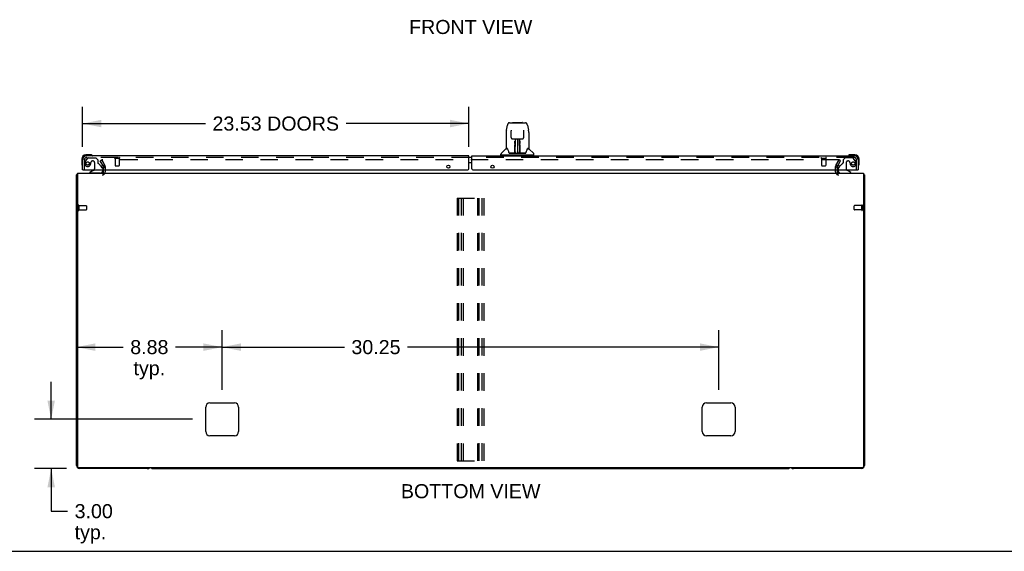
# Model space of a CAD drawing. Header units: inches. Extents: x 0 to 194, y 0 to 126.
# Tile 2 of 21: x 36 to 96, y 0 to 32. Entities that reach past the tile are written whole.
import ezdxf

# ---------------------------------------------------------------- set-up
doc = ezdxf.new("R2010")
doc.units = ezdxf.units.IN
doc.header["$LTSCALE"] = 10.674419
doc.header["$MEASUREMENT"] = 0
doc.linetypes.add('HIDDEN', pattern=[0.2, 0.1, -0.1])
doc.layers.get('0').update_dxf_attribs({"linetype": 'CONTINUOUS'})
for name, color, linetype in [('DEFAULT_2', 8, 'HIDDEN'), ('DIMENSIONS', 7, 'CONTINUOUS'), ('MASTER_DOOR_ASSEMBLY', 7, 'CONTINUOUS'), ('SLAVE_DOOR_ASSEMBLY', 7, 'CONTINUOUS')]:
    doc.layers.add(name, color=color, linetype=linetype)
doc.styles.get("Standard").update_dxf_attribs({"font": 'arial.ttf'})
doc.dimstyles.new('DIMSTYLE_1', dxfattribs={"dimtxt": 0.856237, "dimasz": 1.141649, "dimexe": 0.09, "dimexo": 0.07, "dimgap": 0.0375, "dimtad": 0, "dimtih": 1, "dimtoh": 1, "dimzin": 4, "dimdsep": 46, "dimtxsty": 'Standard', "dimblk": '_FILLED', "dimblk1": '_FILLED', "dimblk2": '_FILLED', "dimcen": 0.09, "dimadec": 3, "dimazin": 1, "dimtfac": 1, "dimtdec": 3, "dimtofl": 0, "dimtmove": 0, "dimatfit": 3, "dimldrblk": '_FILLED', "dimfxl": 0, "dimtolj": 1, "dimtzin": 4, "dimarcsym": 0})

# ---------------------------------------------------------------- blocks, each defined once
blk = doc.blocks.new('_FILLED')
at = {"color": 0, "linetype": 'ByBlock'}
blk.add_solid([(0, 0), (-1, 0.2), (-1, -0.2)], dxfattribs=at)
blk = doc.blocks.new('*D10')
at = {"layer": 'DIMENSIONS', "color": 2, "linetype": 'Continuous'}
for p, q in [((40.308, 24.653), (40.308, 27.092)), ((63.839, 24.653), (63.839, 27.092)), ((40.308, 26.065), (47.794, 26.065)), ((63.839, 26.065), (56.353, 26.065))]:
    blk.add_line(p, q, dxfattribs=at)
at = {"layer": 'DIMENSIONS', "color": 2, "linetype": 'Continuous', "xscale": 1.1416490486, "yscale": 1.1416490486, "zscale": 1.1416490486, "rotation": 180}
blk.add_blockref('_FILLED', (40.308, 26.065), dxfattribs=at)
at = {"layer": 'DIMENSIONS', "color": 2, "linetype": 'Continuous', "xscale": 1.1416490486, "yscale": 1.1416490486, "zscale": 1.1416490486}
blk.add_blockref('_FILLED', (63.839, 26.065), dxfattribs=at)
at = {"layer": 'DIMENSIONS', "color": 2, "linetype": 'Continuous', "insert": (52.074, 26.493), "char_height": 0.85624, "width": 7.70295, "attachment_point": 2, "line_spacing_factor": 0.9}
blk.add_mtext('23.53 DOORS', dxfattribs=at)
blk = doc.blocks.new('*D12')
at = {"layer": 'DIMENSIONS', "color": 2, "linetype": 'Continuous'}
for p, q in [((38.391, 8.042), (38.391, 10.325)), ((47.009, 8.042), (37.364, 8.042)), ((39.323, 5.042), (37.364, 5.042)), ((38.391, 5.042), (38.391, 2.446)), ((38.391, 2.446), (39.39, 2.446))]:
    blk.add_line(p, q, dxfattribs=at)
at = {"layer": 'DIMENSIONS', "color": 2, "linetype": 'Continuous', "xscale": 1.1416490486, "yscale": 1.1416490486, "zscale": 1.1416490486}
for p, rotation in [((38.391, 8.042), 270), ((38.391, 5.042), 90)]:
    blk.add_blockref('_FILLED', p, dxfattribs=dict(at, rotation=rotation))
at = {"layer": 'DIMENSIONS', "color": 2, "linetype": 'Continuous', "insert": (39.818, 2.874), "char_height": 0.8562, "width": 2.3268, "attachment_point": 1, "line_spacing_factor": 0.9}
blk.add_mtext('3.00\\Ptyp.', dxfattribs=at)
blk = doc.blocks.new('*D13')
at = {"layer": 'DIMENSIONS', "color": 2, "linetype": 'Continuous'}
for p, q in [((48.808, 9.841), (48.808, 13.47)), ((39.933, 12.443), (42.779, 12.443)), ((48.808, 12.443), (45.962, 12.443))]:
    blk.add_line(p, q, dxfattribs=at)
at = {"layer": 'DIMENSIONS', "color": 2, "linetype": 'Continuous', "xscale": 1.1416490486, "yscale": 1.1416490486, "zscale": 1.1416490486, "rotation": 180}
blk.add_blockref('_FILLED', (39.933, 12.443), dxfattribs=at)
at = {"layer": 'DIMENSIONS', "color": 2, "linetype": 'Continuous', "xscale": 1.1416490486, "yscale": 1.1416490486, "zscale": 1.1416490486}
blk.add_blockref('_FILLED', (48.808, 12.443), dxfattribs=at)
at = {"layer": 'DIMENSIONS', "color": 2, "linetype": 'Continuous', "insert": (44.371, 12.871), "char_height": 0.8562, "width": 2.3268, "attachment_point": 2, "line_spacing_factor": 0.9}
blk.add_mtext('8.88\\Ptyp.', dxfattribs=at)
blk = doc.blocks.new('*D14')
at = {"layer": 'DIMENSIONS', "color": 2, "linetype": 'Continuous'}
for p, q in [((48.808, 9.841), (48.808, 13.47)), ((79.058, 9.841), (79.058, 13.47)), ((48.808, 12.443), (56.255, 12.443)), ((79.058, 12.443), (60.104, 12.443))]:
    blk.add_line(p, q, dxfattribs=at)
at = {"layer": 'DIMENSIONS', "color": 2, "linetype": 'Continuous', "xscale": 1.1416490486, "yscale": 1.1416490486, "zscale": 1.1416490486, "rotation": 180}
blk.add_blockref('_FILLED', (48.808, 12.443), dxfattribs=at)
at = {"layer": 'DIMENSIONS', "color": 2, "linetype": 'Continuous', "xscale": 1.1416490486, "yscale": 1.1416490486, "zscale": 1.1416490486}
blk.add_blockref('_FILLED', (79.058, 12.443), dxfattribs=at)
at = {"layer": 'DIMENSIONS', "color": 2, "linetype": 'Continuous', "insert": (58.179, 12.871), "char_height": 0.8562, "width": 2.99205, "attachment_point": 2, "line_spacing_factor": 0.9}
blk.add_mtext('30.25', dxfattribs=at)

msp = doc.modelspace()

# ---------------------------------------------------------------- linework, layer by layer
at = {"color": 3, "linetype": 'Continuous'}
for p, q in [((41.538, 23.526), (41.575, 23.463)), ((41.579, 23.342), (41.579, 23.446)), ((86.287, 23.446), (86.287, 23.342)), ((86.291, 23.463), (86.328, 23.526)), ((39.933, 5.231), (39.933, 22.938)), ((39.985, 23.042), (39.985, 5.154)), ((39.985, 23.042), (87.881, 23.042)), ((41.579, 23.127), (41.579, 23.246)), ((86.287, 23.246), (86.287, 23.127)), ((87.881, 23.042), (87.881, 5.154)), ((87.933, 22.938), (87.933, 5.231)), ((48.058, 9.042), (49.558, 9.042)), ((78.308, 9.042), (79.808, 9.042)), ((47.808, 7.292), (47.808, 8.792)), ((49.808, 8.792), (49.808, 7.292)), ((78.058, 7.292), (78.058, 8.792)), ((80.058, 8.792), (80.058, 7.292)), ((49.558, 7.042), (48.058, 7.042)), ((79.808, 7.042), (78.308, 7.042)), ((87.821, 5.094), (40.045, 5.094)), ((44.244, 5.042), (40.122, 5.042)), ((87.744, 5.042), (83.622, 5.042))]:
    msp.add_line(p, q, dxfattribs=at)
at = {"color": 7, "linetype": 'Continuous'}
for p, q in [((44.622, 5.042), (83.244, 5.042)), ((0, 0), (194.08, 0))]:
    msp.add_line(p, q, dxfattribs=at)
at = {"color": 3, "linetype": 'Continuous'}
for points in [[(39.95, 22.955), (39.947, 22.953), (39.945, 22.952), (39.942, 22.951), (39.94, 22.949), (39.938, 22.947), (39.936, 22.946), (39.935, 22.944), (39.934, 22.942), (39.933, 22.941), (39.933, 22.939), (39.933, 22.938)], [(39.974, 22.97), (39.972, 22.968), (39.97, 22.966), (39.968, 22.964), (39.965, 22.963), (39.962, 22.961), (39.959, 22.959), (39.956, 22.958), (39.95, 22.955)], [(87.892, 22.97), (87.894, 22.968), (87.896, 22.966), (87.899, 22.964), (87.901, 22.963), (87.904, 22.961), (87.907, 22.959), (87.91, 22.958)], [(87.91, 22.958), (87.916, 22.955), (87.919, 22.953), (87.921, 22.952), (87.924, 22.951), (87.926, 22.949), (87.928, 22.947), (87.93, 22.946), (87.931, 22.944), (87.932, 22.942), (87.933, 22.941), (87.933, 22.939), (87.933, 22.938)]]:
    msp.add_lwpolyline(points, dxfattribs=at)
for centre, radius, start, end in [((41.546, 23.446), 0.033, 0, 30), ((86.32, 23.446), 0.033, 150, 180), ((40.122, 22.853), 0.189, 136.47974, 141.71938), ((41.494, 23.127), 0.085, 270, 360), ((86.372, 23.127), 0.085, 180, 270), ((87.744, 22.853), 0.189, 38.28062, 43.52026), ((48.058, 8.792), 0.25, 90, 180), ((49.558, 8.792), 0.25, 0, 90), ((78.308, 8.792), 0.25, 90, 180), ((79.808, 8.792), 0.25, 0, 90), ((48.058, 7.292), 0.25, 180, 270), ((49.558, 7.292), 0.25, 270, 360), ((78.308, 7.292), 0.25, 180, 270), ((79.808, 7.292), 0.25, 270, 360), ((40.122, 5.231), 0.189, 180, 270), ((40.045, 5.154), 0.06, 180, 270), ((44.244, 5.231), 0.189, 270, 313.51297), ((83.622, 5.231), 0.189, 226.48703, 270), ((87.744, 5.231), 0.189, 270, 360), ((87.821, 5.154), 0.06, 270, 360)]:
    msp.add_arc(centre, radius, start, end, dxfattribs=at)
at = {"color": 7, "linetype": 'Continuous'}
for centre, start, end in [((44.622, 5.231), 226.5797, 270), ((83.244, 5.231), 270, 313.4203)]:
    msp.add_arc(centre, 0.189, start, end, dxfattribs=at)
at = {"layer": 'DEFAULT_2', "color": 8, "linetype": 'HIDDEN'}
for p, q in [((41.379, 23.803), (41.469, 23.855)), ((41.538, 23.526), (41.379, 23.803)), ((41.469, 23.855), (41.665, 23.515)), ((41.483, 23.829), (41.665, 23.515)), ((86.366, 23.855), (41.501, 23.855)), ((41.683, 23.446), (41.683, 23.127)), ((86.183, 23.127), (86.183, 23.446)), ((86.201, 23.515), (86.398, 23.855)), ((86.383, 23.829), (86.201, 23.515)), ((86.328, 23.526), (86.488, 23.803)), ((86.488, 23.803), (86.398, 23.855)), ((41.579, 23.246), (41.579, 23.342)), ((86.287, 23.342), (86.287, 23.246)), ((40.037, 21.08), (40.037, 20.796)), ((40.08, 21.08), (40.08, 20.796)), ((40.08, 21.062), (40.527, 21.062)), ((40.537, 21.052), (40.537, 20.824)), ((63.121, 21.521), (63.121, 5.521)), ((63.121, 21.521), (64.746, 21.521)), ((63.225, 5.521), (63.225, 21.521)), ((63.392, 5.521), (63.392, 21.521)), ((63.496, 21.521), (63.496, 5.521)), ((64.371, 21.521), (64.371, 5.521)), ((64.475, 5.521), (64.475, 21.521)), ((64.642, 5.521), (64.642, 21.521)), ((64.746, 21.521), (64.746, 5.521)), ((87.319, 20.824), (87.319, 21.052)), ((87.776, 21.062), (87.329, 21.062)), ((87.776, 20.796), (87.776, 21.08)), ((87.819, 20.796), (87.819, 21.08)), ((40.08, 20.814), (40.527, 20.814)), ((87.776, 20.814), (87.329, 20.814)), ((63.121, 5.521), (64.746, 5.521))]:
    msp.add_line(p, q, dxfattribs=at)
for points in [[(41.501, 23.855), (41.499, 23.854), (41.497, 23.854), (41.495, 23.854), (41.493, 23.853), (41.491, 23.852), (41.489, 23.851), (41.488, 23.85), (41.486, 23.849), (41.485, 23.848), (41.484, 23.846), (41.483, 23.845), (41.482, 23.843), (41.481, 23.841), (41.481, 23.84), (41.481, 23.838), (41.481, 23.837)], [(41.481, 23.837), (41.481, 23.836), (41.481, 23.835), (41.481, 23.833), (41.482, 23.831), (41.483, 23.829)], [(86.384, 23.845), (86.383, 23.846), (86.381, 23.848), (86.38, 23.849), (86.379, 23.85), (86.377, 23.851), (86.375, 23.852), (86.373, 23.853), (86.372, 23.854), (86.37, 23.854), (86.368, 23.854), (86.366, 23.855)], [(86.386, 23.837), (86.385, 23.836), (86.385, 23.835), (86.385, 23.833), (86.384, 23.831), (86.383, 23.829)], [(86.384, 23.845), (86.384, 23.843), (86.385, 23.841), (86.385, 23.84), (86.385, 23.838), (86.386, 23.837)]]:
    msp.add_lwpolyline(points, dxfattribs=at)
for centre, radius, start, end in [((41.546, 23.446), 0.137, 0, 30), ((86.32, 23.446), 0.137, 150, 180), ((41.494, 23.127), 0.189, 270, 360), ((86.372, 23.127), 0.189, 180, 270), ((40.059, 21.08), 0.0215, 0, 180), ((40.527, 21.052), 0.01, 0, 90), ((87.329, 21.052), 0.01, 90, 180), ((87.797, 21.08), 0.0215, 360, 180), ((40.059, 20.796), 0.0215, 180, 360), ((40.527, 20.824), 0.01, 270, 360), ((87.329, 20.824), 0.01, 180, 270), ((87.797, 20.796), 0.0215, 180, 0)]:
    msp.add_arc(centre, radius, start, end, dxfattribs=at)
at = {"layer": 'MASTER_DOOR_ASSEMBLY', "color": 7, "linetype": 'Continuous'}
for p, q in [((66.124, 25.656), (66.189, 25.961)), ((66.189, 25.961), (66.189, 25.961)), ((66.313, 26.116), (67.283, 26.116)), ((66.505, 26.123), (67.091, 26.123)), ((67.407, 25.961), (67.472, 25.656)), ((66.109, 25.512), (66.109, 24.549)), ((66.109, 25.512), (66.109, 25.512)), ((66.41, 25.651), (66.41, 25.648)), ((66.41, 25.648), (66.41, 25.643)), ((66.41, 25.643), (66.41, 25.637)), ((66.41, 25.637), (66.411, 25.627)), ((66.418, 25.209), (66.411, 25.627)), ((67.178, 25.209), (67.185, 25.629)), ((67.185, 25.638), (67.185, 25.644)), ((67.185, 25.629), (67.185, 25.638)), ((67.487, 25.512), (67.487, 24.549)), ((66.498, 25.132), (66.558, 25.132)), ((66.599, 25.132), (66.997, 25.132)), ((66.644, 24.285), (66.646, 24.607)), ((66.647, 24.853), (66.648, 24.892)), ((66.648, 24.928), (66.648, 24.963)), ((66.648, 24.892), (66.648, 24.928)), ((66.654, 24.778), (66.655, 24.853)), ((66.658, 25.132), (66.655, 24.778)), ((66.656, 24.931), (66.655, 24.893)), ((66.655, 24.893), (66.655, 24.853)), ((66.655, 24.778), (66.655, 24.757)), ((66.655, 24.757), (66.655, 24.749)), ((66.655, 24.749), (66.657, 24.749)), ((66.656, 24.967), (66.656, 24.931)), ((66.671, 24.894), (66.656, 24.894)), ((66.656, 24.889), (66.671, 24.889)), ((66.657, 24.749), (66.656, 24.673)), ((66.656, 24.673), (66.656, 24.673)), ((66.656, 24.662), (66.656, 24.673)), ((66.658, 24.665), (66.656, 24.666)), ((66.656, 24.663), (66.664, 24.663)), ((66.656, 24.657), (66.656, 24.662)), ((66.656, 24.656), (66.656, 24.657)), ((66.656, 24.655), (66.656, 24.656)), ((66.656, 24.654), (66.656, 24.655)), ((66.656, 24.654), (66.656, 24.654)), ((66.656, 24.418), (66.656, 24.653)), ((66.66, 24.273), (66.675, 25.132)), ((66.684, 25.128), (66.683, 25.079)), ((66.684, 25.132), (66.684, 25.128)), ((66.798, 25.132), (66.798, 24.261)), ((66.913, 25.079), (66.912, 25.132)), ((66.935, 24.273), (66.92, 25.132)), ((66.94, 24.894), (66.925, 24.894)), ((66.925, 24.889), (66.94, 24.889)), ((66.932, 24.663), (66.94, 24.663)), ((66.941, 24.778), (66.937, 25.132)), ((66.94, 24.666), (66.937, 24.665)), ((66.939, 24.749), (66.94, 24.673)), ((66.94, 24.873), (66.94, 24.913)), ((66.941, 24.778), (66.94, 24.873)), ((66.94, 24.673), (66.94, 24.671)), ((66.94, 24.671), (66.94, 24.659)), ((66.94, 24.659), (66.94, 24.656)), ((66.94, 24.656), (66.94, 24.655)), ((66.94, 24.418), (66.94, 24.653)), ((66.941, 24.757), (66.941, 24.778)), ((66.941, 24.759), (66.941, 24.768)), ((66.941, 24.731), (66.941, 24.759)), ((66.941, 24.749), (66.941, 24.757)), ((66.948, 24.928), (66.948, 24.892)), ((66.948, 24.892), (66.948, 24.853)), ((67.037, 25.132), (67.098, 25.132)), ((64.027, 23.996), (63.937, 23.996)), ((65.794, 24.147), (65.794, 24.202)), ((67.794, 24.139), (65.802, 24.139)), ((66.1, 24.524), (65.805, 24.23)), ((65.853, 24.139), (65.853, 24.1)), ((66.177, 24.541), (66.117, 24.541)), ((66.121, 24.533), (66.183, 24.533)), ((66.181, 24.537), (66.181, 24.537)), ((66.645, 24.265), (66.312, 24.265)), ((66.333, 24.258), (67.262, 24.258)), ((66.646, 24.266), (66.645, 24.265)), ((66.654, 24.58), (66.646, 24.58)), ((66.65, 24.267), (66.65, 24.265)), ((66.651, 24.285), (66.654, 24.58)), ((66.653, 24.28), (66.654, 24.287)), ((66.653, 24.278), (66.653, 24.28)), ((66.653, 24.277), (66.653, 24.278)), ((66.653, 24.276), (66.653, 24.277)), ((66.653, 24.275), (66.653, 24.276)), ((66.654, 24.326), (66.656, 24.418)), ((66.654, 24.303), (66.654, 24.326)), ((66.654, 24.287), (66.654, 24.303)), ((66.654, 24.297), (66.654, 24.273)), ((66.66, 24.262), (66.663, 24.259)), ((66.67, 24.34), (66.661, 24.34)), ((66.664, 24.265), (66.662, 24.265)), ((66.67, 24.34), (66.669, 24.264)), ((66.669, 24.264), (66.798, 24.261)), ((66.927, 24.264), (66.798, 24.261)), ((66.927, 24.264), (66.926, 24.34)), ((66.934, 24.34), (66.926, 24.34)), ((66.933, 24.265), (66.932, 24.265)), ((66.94, 24.418), (66.941, 24.326)), ((66.941, 24.326), (66.941, 24.323)), ((66.941, 24.323), (66.942, 24.302)), ((66.942, 24.302), (66.942, 24.286)), ((66.942, 24.273), (66.942, 24.297)), ((66.942, 24.286), (66.942, 24.284)), ((66.942, 24.284), (66.942, 24.281)), ((66.942, 24.281), (66.942, 24.279)), ((66.942, 24.279), (66.942, 24.277)), ((66.942, 24.277), (66.942, 24.276)), ((66.942, 24.276), (66.942, 24.275)), ((66.942, 24.275), (66.943, 24.275)), ((66.942, 24.273), (66.942, 24.271)), ((66.945, 24.267), (66.946, 24.267)), ((66.946, 24.265), (66.946, 24.267)), ((66.948, 24.26), (66.948, 24.262)), ((67.284, 24.265), (66.951, 24.265)), ((67.411, 24.53), (67.415, 24.537)), ((67.413, 24.533), (67.475, 24.533)), ((67.415, 24.537), (67.415, 24.537)), ((67.418, 24.541), (67.419, 24.541)), ((67.479, 24.541), (67.418, 24.541)), ((67.495, 24.524), (67.79, 24.23)), ((67.743, 24.139), (67.743, 24.1)), ((67.802, 24.147), (67.802, 24.202)), ((87.061, 24.157), (87.099, 24.16)), ((87.355, 24.16), (87.099, 24.16)), ((87.355, 24.1), (87.312, 24.1)), ((64.027, 23.676), (63.937, 23.676)), ((86.402, 23.436), (86.358, 23.392)), ((87.558, 23.854), (87.558, 23.897)), ((87.571, 23.505), (87.571, 23.505)), ((87.618, 23.641), (87.618, 23.897)), ((86.329, 23.246), (86.329, 23.199)), ((87.116, 23.081), (86.878, 23.219)), ((87.116, 23.042), (87.116, 23.081)), ((87.538, 23.246), (87.558, 23.246))]:
    msp.add_line(p, q, dxfattribs=at)
at = {"layer": 'MASTER_DOOR_ASSEMBLY', "color": 3, "linetype": 'Continuous'}
for p, q in [((64.027, 23.309), (64.027, 24.1)), ((64.027, 24.1), (87.312, 24.1)), ((87.558, 23.854), (87.558, 23.246)), ((64.089, 23.246), (87.538, 23.246))]:
    msp.add_line(p, q, dxfattribs=at)
at = {"layer": 'MASTER_DOOR_ASSEMBLY', "color": 8, "linetype": 'HIDDEN'}
for p, q in [((87.312, 23.996), (64.027, 23.996)), ((85.312, 23.953), (85.596, 23.953)), ((85.33, 23.953), (85.33, 23.506)), ((85.34, 23.496), (85.568, 23.496)), ((85.578, 23.953), (85.578, 23.506)), ((86.578, 23.612), (86.402, 23.436)), ((86.762, 23.975), (86.636, 23.849)), ((86.636, 23.849), (86.636, 23.67)), ((87.213, 23.975), (86.762, 23.975)), ((86.828, 23.685), (86.828, 23.306)), ((86.959, 23.783), (86.926, 23.783)), ((87.057, 23.696), (87.057, 23.685)), ((87.379, 23.797), (87.278, 23.941)), ((87.454, 23.246), (87.454, 23.854)), ((86.329, 23.322), (86.329, 23.246)), ((86.486, 23.042), (87.116, 23.042))]:
    msp.add_line(p, q, dxfattribs=at)
at = {"layer": 'MASTER_DOOR_ASSEMBLY', "color": 7, "linetype": 'Continuous'}
for points in [[(66.313, 26.116), (66.31, 26.116), (66.296, 26.114), (66.283, 26.111), (66.271, 26.106), (66.26, 26.099), (66.249, 26.091), (66.24, 26.082), (66.232, 26.072), (66.225, 26.062), (66.219, 26.051), (66.213, 26.038), (66.207, 26.025), (66.202, 26.01), (66.197, 25.993), (66.192, 25.974), (66.189, 25.961)], [(67.407, 25.961), (67.404, 25.974), (67.399, 25.993), (67.394, 26.01), (67.389, 26.025), (67.383, 26.039), (67.377, 26.051), (67.37, 26.062), (67.363, 26.073), (67.355, 26.083), (67.346, 26.091), (67.335, 26.099), (67.324, 26.106), (67.312, 26.111), (67.298, 26.114), (67.285, 26.116), (67.283, 26.116)], [(66.124, 25.656), (66.118, 25.625), (66.113, 25.586), (66.11, 25.546), (66.109, 25.512)], [(66.41, 25.655), (66.41, 25.655), (66.41, 25.655), (66.41, 25.655), (66.41, 25.654), (66.41, 25.653), (66.41, 25.651)], [(66.418, 25.209), (66.418, 25.203), (66.42, 25.192), (66.424, 25.181), (66.429, 25.171), (66.435, 25.162), (66.442, 25.153), (66.451, 25.146), (66.461, 25.14), (66.471, 25.136), (66.482, 25.133), (66.492, 25.132), (66.497, 25.132)], [(67.099, 25.132), (67.105, 25.132), (67.116, 25.133), (67.126, 25.136), (67.136, 25.141), (67.146, 25.147), (67.154, 25.154), (67.162, 25.163), (67.168, 25.172), (67.173, 25.183), (67.176, 25.193), (67.177, 25.204), (67.178, 25.209)], [(67.185, 25.644), (67.186, 25.648), (67.186, 25.65), (67.186, 25.651), (67.186, 25.653), (67.186, 25.654), (67.186, 25.655), (67.186, 25.655)], [(67.487, 25.512), (67.486, 25.546), (67.483, 25.586), (67.477, 25.626), (67.472, 25.656)], [(66.559, 25.132), (66.568, 25.132), (66.579, 25.132), (66.59, 25.132), (66.599, 25.132)], [(66.646, 24.607), (66.647, 24.632), (66.647, 24.657), (66.647, 24.682), (66.647, 24.704), (66.647, 24.726), (66.647, 24.745), (66.647, 24.762)], [(66.656, 24.998), (66.656, 24.996), (66.655, 24.995), (66.654, 24.994), (66.652, 24.993), (66.65, 24.993), (66.648, 24.992)], [(66.648, 24.963), (66.648, 24.978), (66.648, 24.992)], [(66.655, 24.757), (66.655, 24.757), (66.656, 24.753), (66.657, 24.75)], [(66.656, 24.998), (66.656, 24.983), (66.656, 24.967)], [(66.656, 24.654), (66.656, 24.654), (66.656, 24.654)], [(66.939, 24.749), (66.939, 24.753), (66.94, 24.757), (66.941, 24.757)], [(66.94, 24.913), (66.94, 24.95), (66.94, 24.967), (66.94, 24.983), (66.94, 24.998)], [(66.94, 24.655), (66.94, 24.655), (66.94, 24.654), (66.94, 24.654)], [(66.942, 24.634), (66.942, 24.66), (66.941, 24.685), (66.941, 24.709), (66.941, 24.731)], [(66.945, 24.285), (66.942, 24.607), (66.942, 24.634)], [(66.948, 24.992), (66.948, 24.978), (66.948, 24.963), (66.948, 24.928)], [(66.949, 24.762), (66.949, 24.745), (66.949, 24.726), (66.949, 24.704), (66.949, 24.682), (66.949, 24.657), (66.949, 24.632), (66.949, 24.607), (66.952, 24.285)], [(66.997, 25.132), (67.006, 25.132), (67.017, 25.132), (67.028, 25.132), (67.037, 25.132)], [(66.177, 24.541), (66.177, 24.541), (66.177, 24.541), (66.177, 24.541)], [(66.177, 24.541), (66.178, 24.541), (66.178, 24.54), (66.179, 24.539), (66.18, 24.538)], [(66.18, 24.538), (66.179, 24.539), (66.179, 24.54), (66.179, 24.54), (66.178, 24.541), (66.179, 24.541)], [(66.18, 24.538), (66.18, 24.538), (66.181, 24.537)], [(66.186, 24.533), (66.184, 24.534), (66.183, 24.535), (66.182, 24.537), (66.181, 24.537), (66.18, 24.538)], [(66.181, 24.537), (66.185, 24.53), (66.198, 24.502), (66.213, 24.466), (66.229, 24.424), (66.245, 24.376), (66.259, 24.329)], [(66.259, 24.329), (66.262, 24.32), (66.267, 24.308), (66.272, 24.297), (66.277, 24.289), (66.282, 24.281)], [(66.282, 24.281), (66.288, 24.275), (66.294, 24.27), (66.302, 24.267), (66.309, 24.266), (66.312, 24.265)], [(66.643, 24.265), (66.645, 24.266), (66.647, 24.266), (66.649, 24.268), (66.65, 24.269), (66.651, 24.271), (66.651, 24.273)], [(66.646, 24.262), (66.646, 24.262), (66.645, 24.262), (66.645, 24.262), (66.644, 24.262), (66.644, 24.261), (66.643, 24.26)], [(66.653, 24.273), (66.653, 24.271), (66.652, 24.269), (66.651, 24.268), (66.649, 24.267), (66.647, 24.266), (66.646, 24.266)], [(66.646, 24.266), (66.647, 24.266), (66.649, 24.266), (66.65, 24.267)], [(66.648, 24.262), (66.647, 24.262), (66.647, 24.262), (66.647, 24.262), (66.647, 24.262), (66.647, 24.262), (66.646, 24.262)], [(66.65, 24.267), (66.651, 24.268), (66.652, 24.269), (66.652, 24.27), (66.652, 24.271), (66.653, 24.271), (66.653, 24.272), (66.653, 24.272), (66.653, 24.272), (66.653, 24.273), (66.653, 24.273), (66.653, 24.273), (66.653, 24.273), (66.653, 24.274), (66.653, 24.274), (66.653, 24.274), (66.653, 24.275), (66.653, 24.275)], [(66.65, 24.266), (66.652, 24.268), (66.653, 24.269)], [(66.653, 24.269), (66.654, 24.271), (66.654, 24.273)], [(66.653, 24.269), (66.653, 24.269), (66.654, 24.267), (66.655, 24.266), (66.657, 24.265), (66.658, 24.263), (66.66, 24.262)], [(66.659, 24.266), (66.658, 24.266), (66.657, 24.267), (66.657, 24.267), (66.656, 24.268), (66.655, 24.269), (66.654, 24.27), (66.654, 24.271), (66.654, 24.271)], [(66.662, 24.265), (66.662, 24.265), (66.661, 24.265), (66.66, 24.266), (66.659, 24.266)], [(66.663, 24.259), (66.665, 24.258), (66.665, 24.258)], [(66.931, 24.258), (66.931, 24.258), (66.932, 24.259), (66.936, 24.262)], [(66.936, 24.266), (66.934, 24.265), (66.933, 24.265)], [(66.942, 24.271), (66.942, 24.27), (66.941, 24.269), (66.94, 24.268), (66.939, 24.267), (66.938, 24.267), (66.937, 24.266), (66.936, 24.266)], [(66.936, 24.262), (66.937, 24.263), (66.939, 24.264), (66.94, 24.265), (66.941, 24.266), (66.942, 24.267), (66.942, 24.268), (66.943, 24.269), (66.943, 24.269)], [(66.942, 24.271), (66.943, 24.269), (66.944, 24.268), (66.945, 24.266), (66.946, 24.266)], [(66.943, 24.275), (66.943, 24.274), (66.943, 24.274), (66.943, 24.274), (66.943, 24.273), (66.943, 24.273), (66.943, 24.273), (66.943, 24.273), (66.943, 24.272), (66.943, 24.272), (66.943, 24.272), (66.943, 24.271), (66.943, 24.27), (66.944, 24.269), (66.944, 24.268), (66.945, 24.267)], [(66.945, 24.273), (66.945, 24.271), (66.946, 24.269), (66.947, 24.268), (66.949, 24.267), (66.95, 24.266), (66.953, 24.265)], [(66.946, 24.267), (66.948, 24.266), (66.949, 24.266)], [(66.948, 24.26), (66.947, 24.259), (66.948, 24.259), (66.948, 24.259), (66.948, 24.259), (66.948, 24.259), (66.949, 24.259), (66.95, 24.259), (66.95, 24.259), (66.951, 24.259), (66.952, 24.26), (66.952, 24.26), (66.953, 24.26)], [(66.949, 24.266), (66.95, 24.265), (66.951, 24.265)], [(67.284, 24.265), (67.286, 24.265), (67.293, 24.267), (67.301, 24.27), (67.307, 24.275), (67.313, 24.281)], [(67.313, 24.281), (67.319, 24.288), (67.324, 24.297), (67.329, 24.307), (67.333, 24.32), (67.336, 24.329)], [(67.336, 24.329), (67.351, 24.375), (67.366, 24.422), (67.382, 24.465), (67.397, 24.501), (67.411, 24.53)], [(67.416, 24.538), (67.415, 24.537), (67.414, 24.537), (67.413, 24.535), (67.411, 24.534), (67.41, 24.533)], [(67.415, 24.537), (67.415, 24.538), (67.416, 24.538)], [(67.416, 24.538), (67.416, 24.539), (67.417, 24.54), (67.418, 24.541), (67.418, 24.541)], [(67.417, 24.541), (67.417, 24.541), (67.417, 24.54), (67.417, 24.54), (67.416, 24.539), (67.416, 24.538)], [(86.965, 24.114), (86.963, 24.113), (86.963, 24.113)], [(86.97, 24.115), (86.968, 24.115), (86.966, 24.114), (86.965, 24.114)], [(87.571, 23.505), (87.572, 23.507), (87.572, 23.508), (87.573, 23.512)]]:
    msp.add_lwpolyline(points, dxfattribs=at)
at = {"layer": 'MASTER_DOOR_ASSEMBLY', "color": 3, "linetype": 'Continuous'}
for centre in [(65.277, 23.434), (86.308, 23.434)]:
    msp.add_circle(centre, 0.094, dxfattribs=at)
at = {"layer": 'MASTER_DOOR_ASSEMBLY', "color": 8, "linetype": 'HIDDEN'}
msp.add_circle((87.254, 23.633), 0.101, dxfattribs=at)
at = {"layer": 'MASTER_DOOR_ASSEMBLY', "color": 7, "linetype": 'Continuous'}
for centre, radius, start, end in [((66.505, 26.103), 0.0197, 90, 139.78214), ((67.091, 26.103), 0.0197, 40.21786, 90), ((66.658, 24.657), 0.00886, 359, 89), ((66.938, 24.657), 0.00886, 91, 181), ((65.833, 24.202), 0.0394, 135, 180), ((65.802, 24.147), 0.00787, 180, 270), ((66.121, 24.504), 0.0295, 90, 135), ((66.117, 24.549), 0.00787, 180, 270), ((66.658, 24.265), 0.00787, 182, 258.86947), ((66.669, 24.273), 0.00886, 179, 269), ((66.669, 24.273), 0.00886, 179.00263, 257.58155), ((66.927, 24.273), 0.00886, 271, 1), ((66.938, 24.265), 0.00787, 281.13294, 358), ((67.475, 24.504), 0.0295, 45, 90), ((67.479, 24.549), 0.00787, 270, 360), ((67.762, 24.202), 0.0394, 0, 45), ((67.794, 24.147), 0.00787, 270, 360), ((86.978, 24.112), 0.015, 120.88989, 173.62041), ((86.978, 24.115), 0.015, 186.37959, 270), ((87.099, 23.91), 0.25, 90, 120.88989), ((87.355, 23.897), 0.263, 0, 90), ((87.355, 23.897), 0.203, 0, 90), ((87.573, 23.52), 0.015, 180, 263.62041), ((87.57, 23.52), 0.015, 276.37959, 329.11011), ((87.368, 23.641), 0.25, 329.11011, 360), ((86.486, 23.199), 0.157, 180, 270), ((86.429, 23.322), 0.1, 135, 167.61069), ((86.928, 23.306), 0.1, 216.54681, 239.90799)]:
    msp.add_arc(centre, radius, start, end, dxfattribs=at)
at = {"layer": 'MASTER_DOOR_ASSEMBLY', "color": 8, "linetype": 'HIDDEN'}
for centre, radius, start, end in [((85.312, 23.975), 0.0215, 90, 270), ((85.596, 23.975), 0.0215, 270, 90), ((87.312, 23.854), 0.142, 0, 90), ((85.34, 23.506), 0.01, 180, 270), ((85.568, 23.506), 0.01, 270, 360), ((86.648, 23.541), 0.1, 111.60962, 135), ((86.597, 23.67), 0.039, 291.60962, 360), ((86.926, 23.685), 0.098, 90, 180), ((86.959, 23.685), 0.098, 0, 90), ((87.45, 23.696), 0.393, 181.65986, 197.92977), ((87.254, 23.633), 0.187, 197.84824, 16.84389), ((87.213, 23.896), 0.079, 35.1, 90), ((87.064, 23.575), 0.386, 16.84389, 35.1), ((86.429, 23.322), 0.1, 167.61069, 180), ((86.928, 23.306), 0.1, 180, 216.54681)]:
    msp.add_arc(centre, radius, start, end, dxfattribs=at)
at = {"layer": 'MASTER_DOOR_ASSEMBLY', "color": 3, "linetype": 'Continuous'}
for centre, radius, start, end in [((87.312, 23.854), 0.246, 0, 90), ((64.089, 23.309), 0.0625, 180, 270)]:
    msp.add_arc(centre, radius, start, end, dxfattribs=at)
at = {"layer": 'SLAVE_DOOR_ASSEMBLY', "color": 7, "linetype": 'Continuous'}
for p, q in [((40.767, 24.16), (40.511, 24.16)), ((40.555, 24.1), (40.511, 24.1)), ((40.805, 24.157), (40.767, 24.16)), ((40.903, 24.113), (40.903, 24.113)), ((64.027, 23.996), (63.839, 23.996)), ((40.248, 23.897), (40.248, 23.641)), ((40.248, 23.641), (40.251, 23.603)), ((40.293, 23.512), (40.294, 23.508)), ((40.294, 23.508), (40.294, 23.507)), ((40.308, 23.897), (40.308, 23.854)), ((41.464, 23.436), (41.508, 23.392)), ((64.027, 23.676), (63.839, 23.676)), ((40.328, 23.246), (40.308, 23.246)), ((40.988, 23.219), (40.75, 23.081)), ((40.75, 23.042), (40.75, 23.081)), ((41.537, 23.246), (41.537, 23.199))]:
    msp.add_line(p, q, dxfattribs=at)
at = {"layer": 'SLAVE_DOOR_ASSEMBLY', "color": 3, "linetype": 'Continuous'}
for p, q in [((63.839, 24.1), (40.555, 24.1)), ((63.839, 23.309), (63.839, 24.1)), ((40.308, 23.246), (40.308, 23.854)), ((40.328, 23.246), (63.777, 23.246))]:
    msp.add_line(p, q, dxfattribs=at)
at = {"layer": 'SLAVE_DOOR_ASSEMBLY', "color": 8, "linetype": 'HIDDEN'}
for p, q in [((63.839, 23.996), (40.555, 23.996)), ((40.412, 23.246), (40.412, 23.854)), ((40.588, 23.941), (40.487, 23.797)), ((40.653, 23.975), (41.104, 23.975)), ((40.809, 23.685), (40.809, 23.696)), ((40.94, 23.783), (40.907, 23.783)), ((41.038, 23.685), (41.038, 23.306)), ((41.23, 23.849), (41.104, 23.975)), ((41.23, 23.849), (41.23, 23.67)), ((41.464, 23.436), (41.289, 23.612)), ((42.27, 23.953), (42.554, 23.953)), ((42.288, 23.953), (42.288, 23.506)), ((42.298, 23.496), (42.526, 23.496)), ((42.536, 23.953), (42.536, 23.506)), ((41.38, 23.042), (40.75, 23.042)), ((41.537, 23.322), (41.537, 23.246))]:
    msp.add_line(p, q, dxfattribs=at)
at = {"layer": 'SLAVE_DOOR_ASSEMBLY', "color": 7, "linetype": 'Continuous'}
for points in [[(40.903, 24.113), (40.901, 24.114), (40.9, 24.114), (40.898, 24.115), (40.896, 24.115)], [(40.294, 23.507), (40.295, 23.505), (40.295, 23.505)]]:
    msp.add_lwpolyline(points, dxfattribs=at)
at = {"layer": 'SLAVE_DOOR_ASSEMBLY', "color": 8, "linetype": 'HIDDEN'}
msp.add_circle((40.612, 23.633), 0.101, dxfattribs=at)
at = {"layer": 'SLAVE_DOOR_ASSEMBLY', "color": 3, "linetype": 'Continuous'}
for centre in [(41.558, 23.434), (62.589, 23.434)]:
    msp.add_circle(centre, 0.094, dxfattribs=at)
at = {"layer": 'SLAVE_DOOR_ASSEMBLY', "color": 7, "linetype": 'Continuous'}
for centre, radius, start, end in [((40.511, 23.897), 0.263, 90, 180), ((40.511, 23.897), 0.203, 90, 180), ((40.767, 23.91), 0.25, 59.11011, 90), ((40.888, 24.115), 0.015, 270, 353.62041), ((40.888, 24.112), 0.015, 6.37959, 59.11011), ((40.498, 23.641), 0.25, 180, 210.88989), ((40.296, 23.52), 0.015, 210.88989, 263.62041), ((40.293, 23.52), 0.015, 276.37959, 360), ((40.938, 23.306), 0.1, 300.09201, 323.45319), ((41.38, 23.199), 0.157, 270, 360), ((41.437, 23.322), 0.1, 12.38931, 45)]:
    msp.add_arc(centre, radius, start, end, dxfattribs=at)
at = {"layer": 'SLAVE_DOOR_ASSEMBLY', "color": 3, "linetype": 'Continuous'}
for centre, radius, start, end in [((40.555, 23.854), 0.246, 90, 180), ((63.777, 23.309), 0.0625, 270, 360)]:
    msp.add_arc(centre, radius, start, end, dxfattribs=at)
at = {"layer": 'SLAVE_DOOR_ASSEMBLY', "color": 8, "linetype": 'HIDDEN'}
for centre, radius, start, end in [((40.555, 23.854), 0.142, 90, 180), ((42.27, 23.975), 0.0215, 90, 270), ((42.554, 23.975), 0.0215, 270, 90), ((40.612, 23.633), 0.187, 163.15611, 342.15176), ((40.802, 23.575), 0.386, 144.9, 163.15611), ((40.653, 23.896), 0.079, 90, 144.9), ((40.416, 23.696), 0.393, 342.07023, 358.34014), ((40.907, 23.685), 0.098, 90, 180), ((40.94, 23.685), 0.098, 0, 90), ((41.269, 23.67), 0.039, 180, 248.39038), ((41.218, 23.541), 0.1, 45, 68.39038), ((42.298, 23.506), 0.01, 180, 270), ((42.526, 23.506), 0.01, 270, 360), ((40.938, 23.306), 0.1, 323.45319, 360), ((41.437, 23.322), 0.1, 0, 12.38931)]:
    msp.add_arc(centre, radius, start, end, dxfattribs=at)

# ---------------------------------------------------------------- texts
at = {"layer": 'DIMENSIONS', "color": 2, "linetype": 'Continuous', "attachment_point": 2, "line_spacing_factor": 0.9}
for s, insert, char_height, width in [('FRONT VIEW', (63.949, 32.378), 0.8562, 7.49287), ('BOTTOM VIEW', (63.949, 4.093), 0.85624, 8.48597)]:
    msp.add_mtext(s, dxfattribs=dict(at, insert=insert, char_height=char_height, width=width))

# ---------------------------------------------------------------- dimensions: what is measured, and where the dimension line sits
at = {"layer": 'DIMENSIONS', "color": 2, "linetype": 'Continuous'}
for base, p1, p2, text, picture, middle in [((63.839, 26.065), (40.308, 24.583), (63.839, 24.583), '<> DOORS', '*D10', (52.074, 26.065)), ((48.808072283, 12.442652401), (39.933072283, 5.231043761), (48.808072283, 9.771198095), '<>\\Ptyp.', '*D13', (44.370572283, 11.800474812))]:
    dim = msp.add_linear_dim(base=base, p1=p1, p2=p2, text=text, dimstyle='DIMSTYLE_1', dxfattribs=at)
    dim.commit()
    dim.dimension.update_dxf_attribs({"geometry": picture, "text_midpoint": middle, "dimtype": 160})
dim = msp.add_linear_dim(base=(79.058, 12.443), p1=(48.808, 9.771), p2=(79.058, 9.771), dimstyle='DIMSTYLE_1', dxfattribs=at)
dim.commit()
dim.dimension.update_dxf_attribs({"geometry": '*D14', "text_midpoint": (58.181, 12.438), "dimtype": 160})
dim = msp.add_linear_dim(base=(38.391, 8.042), p1=(37.294, 5.042), p2=(47.079, 8.042), angle=90, text='<>\\Ptyp.', dimstyle='DIMSTYLE_1', dxfattribs=at)
dim.commit()
dim.dimension.update_dxf_attribs({"geometry": '*D12', "text_midpoint": (40.981, 1.804), "dimtype": 160})

doc.saveas('drawing.dxf')
